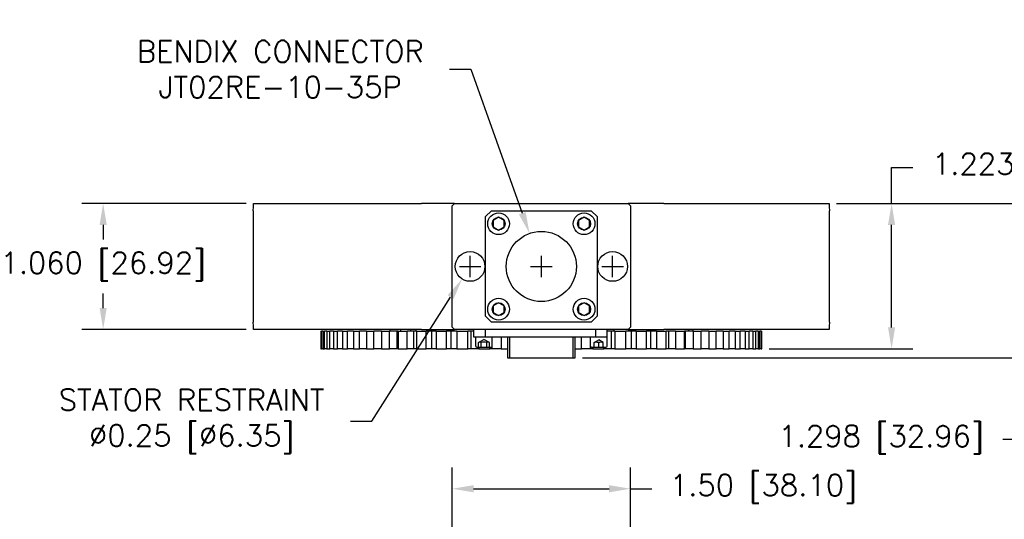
# Model space of a CAD drawing. Header units: inches. Extents: x 5.6 to 18.4, y 7.1 to 18.2.
# Tile 2 of 3: x 5.6 to 13.9, y 14 to 18.2. Entities that reach past the tile are written whole.
import ezdxf

# ---------------------------------------------------------------- set-up
doc = ezdxf.new("R2010")
doc.units = ezdxf.units.IN
doc.header["$LTSCALE"] = 0.25
doc.header["$MEASUREMENT"] = 0
doc.layers.add('Dimensions', color=5, linetype='Continuous')
doc.layers.add('OBJECTS', color=1, linetype='Continuous')
doc.styles.get("Standard").update_dxf_attribs({"font": 'romans.shx'})
doc.dimstyles.get("Standard").update_dxf_attribs({"dimtxt": 0.18, "dimasz": 0.18, "dimexe": 0.18, "dimexo": 0.0625, "dimgap": 0.09, "dimtad": 0, "dimtih": 1, "dimtoh": 1, "dimzin": 0, "dimdsep": 46, "dimtxsty": 'Standard', "dimcen": 0.09, "dimadec": 0, "dimazin": 0, "dimtfac": 1, "dimtofl": 0, "dimtmove": 0, "dimatfit": 3, "dimfxl": 0, "dimtolj": 1, "dimtzin": 0, "dimarcsym": 0})

# ---------------------------------------------------------------- blocks, each defined once
blk = doc.blocks.new('*D3')
at = {"layer": 'Defpoints', "color": 0}
for p in [(6.2899, 16.6599), (7.5566, 16.6599), (7.5566, 15.5999)]:
    blk.add_point(p, dxfattribs=at)
at = {"layer": 'Dimensions', "color": 0, "lineweight": -2}
for p, q in [((7.4941, 16.6599), (6.1099, 16.6599)), ((6.2899, 16.4799), (6.2899, 16.357)), ((6.2899, 15.7799), (6.2899, 15.9027)), ((7.4941, 15.5999), (6.1099, 15.5999))]:
    blk.add_line(p, q, dxfattribs=at)
at = {"layer": 'Dimensions', "color": 0}
for points in [[(6.2599, 16.4799), (6.3199, 16.4799), (6.2899, 16.6599)], [(6.2599, 15.7799), (6.3199, 15.7799), (6.2899, 15.5999)]]:
    blk.add_solid(points, dxfattribs=at)
at = {"layer": 'Dimensions', "color": 0, "insert": (6.2899, 16.1299), "char_height": 0.18, "attachment_point": 5}
blk.add_mtext('\\A1;1.060 [26.92]', dxfattribs=at)
blk = doc.blocks.new('*D4')
at = {"layer": 'Defpoints', "color": 0}
for p in [(12.3969, 16.6599), (11.8311, 15.4374), (12.9238, 15.4374)]:
    blk.add_point(p, dxfattribs=at)
at = {"layer": 'Dimensions', "color": 0, "lineweight": -2}
for p, q in [((12.9238, 16.6599), (12.9238, 16.9619)), ((12.9238, 16.9619), (13.1038, 16.9619)), ((12.4594, 16.6599), (13.1038, 16.6599)), ((12.9238, 15.6174), (12.9238, 16.4799)), ((11.8936, 15.4374), (13.1038, 15.4374))]:
    blk.add_line(p, q, dxfattribs=at)
at = {"layer": 'Dimensions', "color": 0}
for points in [[(12.8938, 16.4799), (12.9538, 16.4799), (12.9238, 16.6599)], [(12.8938, 15.6174), (12.9538, 15.6174), (12.9238, 15.4374)]]:
    blk.add_solid(points, dxfattribs=at)
at = {"layer": 'Dimensions', "color": 0, "insert": (14.1281, 16.9619), "char_height": 0.18, "attachment_point": 5}
blk.add_mtext('\\A1;1.223 [31.05]', dxfattribs=at)
blk = doc.blocks.new('*D5')
at = {"layer": 'Defpoints', "color": 0}
for p in [(12.3969, 16.6599), (10.2618, 15.3624), (14.04, 15.3624)]:
    blk.add_point(p, dxfattribs=at)
at = {"layer": 'Dimensions', "color": 0, "lineweight": -2}
for p, q in [((12.4594, 16.6599), (14.22, 16.6599)), ((14.04, 16.4799), (14.04, 15.5424)), ((10.3243, 15.3624), (14.22, 15.3624)), ((14.04, 15.3624), (14.04, 14.6732)), ((14.04, 14.6732), (13.86, 14.6732))]:
    blk.add_line(p, q, dxfattribs=at)
at = {"layer": 'Dimensions', "color": 0}
for points in [[(14.01, 16.4799), (14.07, 16.4799), (14.04, 16.6599)], [(14.01, 15.5424), (14.07, 15.5424), (14.04, 15.3624)]]:
    blk.add_solid(points, dxfattribs=at)
at = {"layer": 'Dimensions', "color": 0, "insert": (12.8357, 14.6732), "char_height": 0.18, "attachment_point": 5}
blk.add_mtext('\\A1;1.298 [32.96]', dxfattribs=at)
blk = doc.blocks.new('*D6')
at = {"layer": 'Defpoints', "color": 0}
for p in [(9.4437, 16.2355), (9.3098, 16.0243)]:
    blk.add_point(p, dxfattribs=at)
at = {"layer": 'Dimensions', "color": 0, "lineweight": -2}
for p, q in [((9.3768, 16.0399), (9.3768, 16.2199)), ((9.2868, 16.1299), (9.4668, 16.1299)), ((8.5514, 14.8277), (9.2135, 15.8723)), ((8.3714, 14.8277), (8.5514, 14.8277))]:
    blk.add_line(p, q, dxfattribs=at)
at = {"layer": 'Dimensions', "color": 0}
blk.add_solid([(9.1881, 15.8883), (9.2388, 15.8562), (9.3098, 16.0243)], dxfattribs=at)
at = {"layer": 'Dimensions', "color": 0, "insert": (7.0343, 14.8277), "char_height": 0.18, "attachment_point": 5}
blk.add_mtext('\\A1;STATOR RESTRAINT\\P∅0.25 [∅6.35]', dxfattribs=at)
blk = doc.blocks.new('*D7')
at = {"layer": 'Defpoints', "color": 0}
for p in [(10.7268, 14.2603), (9.2268, 13.5129), (10.7268, 13.5129)]:
    blk.add_point(p, dxfattribs=at)
at = {"layer": 'Dimensions', "color": 0, "lineweight": -2}
for p, q in [((9.2268, 13.5754), (9.2268, 14.4403)), ((10.7268, 13.5754), (10.7268, 14.4403)), ((9.4068, 14.2603), (10.5468, 14.2603)), ((10.7268, 14.2603), (10.9068, 14.2603))]:
    blk.add_line(p, q, dxfattribs=at)
at = {"layer": 'Dimensions', "color": 0}
for points in [[(9.4068, 14.2903), (9.4068, 14.2303), (9.2268, 14.2603)], [(10.5468, 14.2903), (10.5468, 14.2303), (10.7268, 14.2603)]]:
    blk.add_solid(points, dxfattribs=at)
at = {"layer": 'Dimensions', "color": 0, "insert": (11.8453, 14.2603), "char_height": 0.18, "attachment_point": 5}
blk.add_mtext('\\A1;1.50 [38.10]', dxfattribs=at)
blk = doc.blocks.new('*D8')
at = {"layer": 'Defpoints', "color": 0}
for p in [(9.8773, 16.4076), (9.9768, 16.1299)]:
    blk.add_point(p, dxfattribs=at)
at = {"layer": 'Dimensions', "color": 0, "lineweight": -2}
for p, q in [((9.2027, 17.7888), (9.3827, 17.7888)), ((9.3827, 17.7888), (9.8166, 16.5771)), ((9.9768, 16.0399), (9.9768, 16.2199)), ((9.8868, 16.1299), (10.0668, 16.1299))]:
    blk.add_line(p, q, dxfattribs=at)
at = {"layer": 'Dimensions', "color": 0}
blk.add_solid([(9.8449, 16.5872), (9.7884, 16.567), (9.8773, 16.4076)], dxfattribs=at)
at = {"layer": 'Dimensions', "color": 0, "insert": (7.7798, 17.7888), "char_height": 0.18, "attachment_point": 5}
blk.add_mtext('\\A1;BENDIX CONNECTOR\\PJT02RE-10-35P', dxfattribs=at)

msp = doc.modelspace()

# ---------------------------------------------------------------- linework, layer by layer
at = {"layer": 'Dimensions'}
for p, q in [((10.5768, 16.0399), (10.5768, 16.2199)), ((10.4868, 16.1299), (10.6668, 16.1299))]:
    msp.add_line(p, q, dxfattribs=at)
at = {"layer": 'OBJECTS'}
for p, q in [((7.5566, 16.6599), (8.9693, 16.6599)), ((9.2147, 16.6599), (8.9693, 16.6599)), ((9.2468, 16.6599), (9.2147, 16.6599)), ((9.2268, 16.6399), (9.2468, 16.6599)), ((9.2468, 16.6599), (10.7068, 16.6599)), ((10.7068, 16.6599), (10.7268, 16.6399)), ((10.763, 16.6599), (10.7068, 16.6599)), ((11.0079, 16.6599), (10.763, 16.6599)), ((11.0079, 16.6599), (12.3969, 16.6599)), ((7.5533, 16.5974), (7.5533, 16.4943)), ((9.2268, 15.6199), (9.2268, 16.6399)), ((9.5078, 16.5489), (9.5578, 16.5989)), ((9.5578, 16.5989), (10.3958, 16.5989)), ((10.3958, 16.5989), (10.4458, 16.5489)), ((10.7268, 16.6399), (10.7268, 15.6199)), ((12.4002, 16.4943), (12.4002, 16.5974)), ((7.5533, 16.4874), (7.5533, 16.1333)), ((9.5078, 15.7109), (9.5078, 16.5489)), ((9.6173, 16.5436), (9.5703, 16.5165)), ((9.5703, 16.5165), (9.5703, 16.4622)), ((9.6643, 16.5165), (9.6173, 16.5436)), ((9.6643, 16.4622), (9.6643, 16.5165)), ((10.3363, 16.5436), (10.2893, 16.5165)), ((10.2893, 16.5165), (10.2893, 16.4622)), ((10.3833, 16.5165), (10.3363, 16.5436)), ((10.3833, 16.4622), (10.3833, 16.5165)), ((10.4458, 16.5489), (10.4458, 15.7109)), ((12.4002, 16.1333), (12.4002, 16.4874)), ((9.5703, 16.4622), (9.6173, 16.4351)), ((9.6173, 16.4351), (9.6643, 16.4622)), ((10.2893, 16.4622), (10.3363, 16.4351)), ((10.3363, 16.4351), (10.3833, 16.4622)), ((7.5533, 16.1264), (7.5533, 15.8583)), ((12.4002, 15.8583), (12.4002, 16.1264)), ((7.5533, 15.8514), (7.5533, 15.6624)), ((9.6173, 15.8246), (9.5703, 15.7975)), ((9.6643, 15.7975), (9.6173, 15.8246)), ((10.3363, 15.8246), (10.2893, 15.7975)), ((10.3833, 15.7975), (10.3363, 15.8246)), ((12.4002, 15.6624), (12.4002, 15.8514)), ((9.5703, 15.7975), (9.5703, 15.7432)), ((9.5703, 15.7432), (9.6173, 15.7161)), ((9.6173, 15.7161), (9.6643, 15.7432)), ((9.6643, 15.7432), (9.6643, 15.7975)), ((10.2893, 15.7975), (10.2893, 15.7432)), ((10.2893, 15.7432), (10.3363, 15.7161)), ((10.3363, 15.7161), (10.3833, 15.7432)), ((10.3833, 15.7432), (10.3833, 15.7975)), ((9.5578, 15.6609), (9.5078, 15.7109)), ((10.3958, 15.6609), (9.5578, 15.6609)), ((10.4458, 15.7109), (10.3958, 15.6609)), ((8.9693, 15.5999), (7.5566, 15.5999)), ((8.1224, 15.5849), (8.1224, 15.4374)), ((8.1224, 15.5849), (8.1275, 15.5849)), ((8.1275, 15.4374), (8.1275, 15.5849)), ((8.1376, 15.5849), (8.1275, 15.5849)), ((8.1376, 15.5849), (8.1376, 15.4374)), ((8.1376, 15.5849), (8.1528, 15.5849)), ((8.1528, 15.4374), (8.1528, 15.5849)), ((8.173, 15.5849), (8.1528, 15.5849)), ((8.173, 15.5849), (8.173, 15.4374)), ((8.173, 15.5849), (8.1982, 15.5849)), ((8.1982, 15.4374), (8.1982, 15.5849)), ((8.2281, 15.5849), (8.1982, 15.5849)), ((8.2281, 15.5849), (8.2281, 15.4374)), ((8.2281, 15.5849), (8.263, 15.5849)), ((8.263, 15.4374), (8.263, 15.5849)), ((8.3024, 15.5849), (8.263, 15.5849)), ((8.3024, 15.5849), (8.3024, 15.4374)), ((8.3024, 15.5849), (8.3466, 15.5849)), ((8.3466, 15.4374), (8.3466, 15.5849)), ((8.3951, 15.5849), (8.3466, 15.5849)), ((8.3951, 15.5849), (8.3951, 15.4374)), ((8.3951, 15.5849), (8.448, 15.5849)), ((8.448, 15.4374), (8.448, 15.5849)), ((8.505, 15.5849), (8.448, 15.5849)), ((8.505, 15.5849), (8.505, 15.4374)), ((8.505, 15.5849), (8.5662, 15.5849)), ((8.6311, 15.5849), (8.5662, 15.5849)), ((8.5662, 15.4374), (8.5662, 15.5849)), ((8.6311, 15.5849), (8.6311, 15.4374)), ((8.6311, 15.5849), (8.6999, 15.5849)), ((8.6999, 15.4374), (8.6999, 15.5849)), ((8.7646, 15.5849), (8.6999, 15.5849)), ((8.7026, 15.5999), (8.7026, 15.5849)), ((8.7646, 15.4374), (8.7646, 15.5849)), ((8.772, 15.5849), (8.7646, 15.5849)), ((8.772, 15.5849), (8.772, 15.4374)), ((8.772, 15.5849), (8.8475, 15.5849)), ((8.7952, 15.5849), (8.7952, 15.5999)), ((8.8475, 15.4374), (8.8475, 15.5849)), ((8.9044, 15.5849), (8.8475, 15.5849)), ((8.8781, 15.5849), (8.8781, 15.5999)), ((8.9044, 15.4374), (8.9044, 15.5849)), ((8.926, 15.5849), (8.9044, 15.5849)), ((8.9212, 15.5999), (8.9212, 15.5849)), ((8.926, 15.5849), (8.926, 15.4374)), ((8.926, 15.5849), (9.0076, 15.5849)), ((8.9693, 15.5999), (9.2147, 15.5999)), ((9.0076, 15.4374), (9.0076, 15.5849)), ((9.0559, 15.5849), (9.0076, 15.5849)), ((9.0559, 15.4374), (9.0559, 15.5849)), ((9.0916, 15.5849), (9.0559, 15.5849)), ((9.0916, 15.5849), (9.0916, 15.4374)), ((9.0916, 15.5849), (9.1782, 15.5849)), ((9.1782, 15.4374), (9.1782, 15.5849)), ((9.2175, 15.5849), (9.1782, 15.5849)), ((9.2147, 15.5999), (9.2468, 15.5999)), ((9.2668, 15.5849), (9.2175, 15.5849)), ((9.2175, 15.4374), (9.2175, 15.5849)), ((9.2468, 15.5999), (9.2268, 15.6199)), ((10.7068, 15.5999), (9.2468, 15.5999)), ((9.2668, 15.5849), (9.2668, 15.4374)), ((9.2668, 15.5849), (9.3576, 15.5849)), ((9.3576, 15.4374), (9.3576, 15.5849)), ((9.3875, 15.5849), (9.3576, 15.5849)), ((9.3875, 15.4374), (9.3875, 15.5849)), ((9.4066, 15.5849), (9.3875, 15.5849)), ((9.4066, 15.5999), (9.4066, 15.5374)), ((9.5066, 15.5374), (9.5066, 15.5999)), ((10.4316, 15.5999), (10.4316, 15.5374)), ((10.5316, 15.5374), (10.5316, 15.5999)), ((10.566, 15.5849), (10.5316, 15.5849)), ((10.566, 15.4374), (10.566, 15.5849)), ((10.5959, 15.5849), (10.566, 15.5849)), ((10.5896, 15.5849), (10.5896, 15.5999)), ((10.5959, 15.5849), (10.5959, 15.4374)), ((10.5959, 15.5849), (10.6867, 15.5849)), ((10.6867, 15.4374), (10.6867, 15.5849)), ((10.736, 15.5849), (10.6867, 15.5849)), ((10.7268, 15.6199), (10.7068, 15.5999)), ((10.7068, 15.5999), (10.763, 15.5999)), ((10.736, 15.4374), (10.736, 15.5849)), ((10.7753, 15.5849), (10.736, 15.5849)), ((10.7543, 15.5999), (10.7543, 15.5849)), ((10.763, 15.5999), (11.0079, 15.5999)), ((10.7753, 15.5849), (10.7753, 15.4374)), ((10.7753, 15.5849), (10.8619, 15.5849)), ((10.8619, 15.4374), (10.8619, 15.5849)), ((10.8976, 15.5849), (10.8619, 15.5849)), ((10.8976, 15.4374), (10.8976, 15.5849)), ((10.9459, 15.5849), (10.8976, 15.5849)), ((10.9459, 15.5849), (10.9459, 15.4374)), ((10.9459, 15.5849), (11.0275, 15.5849)), ((12.3969, 15.5999), (11.0079, 15.5999)), ((11.0275, 15.4374), (11.0275, 15.5849)), ((11.0491, 15.5849), (11.0275, 15.5849)), ((11.0491, 15.4374), (11.0491, 15.5849)), ((11.106, 15.5849), (11.0491, 15.5849)), ((11.106, 15.5849), (11.106, 15.4374)), ((11.106, 15.5849), (11.1815, 15.5849)), ((11.1815, 15.4374), (11.1815, 15.5849)), ((11.1889, 15.5849), (11.1815, 15.5849)), ((11.2536, 15.5849), (11.1889, 15.5849)), ((11.1889, 15.4374), (11.1889, 15.5849)), ((11.2185, 15.5849), (11.2185, 15.5999)), ((11.2509, 15.5999), (11.2509, 15.5849)), ((11.2536, 15.5849), (11.2536, 15.4374)), ((11.2536, 15.5849), (11.3224, 15.5849)), ((11.3224, 15.4374), (11.3224, 15.5849)), ((11.3873, 15.5849), (11.3224, 15.5849)), ((11.3873, 15.5849), (11.3873, 15.4374)), ((11.3873, 15.5849), (11.4485, 15.5849)), ((11.4485, 15.4374), (11.4485, 15.5849)), ((11.5055, 15.5849), (11.4485, 15.5849)), ((11.5055, 15.5849), (11.5055, 15.4374)), ((11.5055, 15.5849), (11.5584, 15.5849)), ((11.5584, 15.4374), (11.5584, 15.5849)), ((11.6069, 15.5849), (11.5584, 15.5849)), ((11.6069, 15.5849), (11.6069, 15.4374)), ((11.6069, 15.5849), (11.6511, 15.5849)), ((11.6511, 15.4374), (11.6511, 15.5849)), ((11.6905, 15.5849), (11.6511, 15.5849)), ((11.6905, 15.5849), (11.6905, 15.4374)), ((11.6905, 15.5849), (11.7254, 15.5849)), ((11.7254, 15.4374), (11.7254, 15.5849)), ((11.7553, 15.5849), (11.7254, 15.5849)), ((11.7553, 15.5849), (11.7553, 15.4374)), ((11.7553, 15.5849), (11.7805, 15.5849)), ((11.7805, 15.4374), (11.7805, 15.5849)), ((11.8007, 15.5849), (11.7805, 15.5849)), ((11.8007, 15.5849), (11.8007, 15.4374)), ((11.8007, 15.5849), (11.8159, 15.5849)), ((11.8159, 15.4374), (11.8159, 15.5849)), ((11.826, 15.5849), (11.8159, 15.5849)), ((11.826, 15.5849), (11.826, 15.4374)), ((11.826, 15.5849), (11.8311, 15.5849)), ((11.8311, 15.4374), (11.8311, 15.5849)), ((9.4066, 15.5374), (9.5066, 15.5374)), ((9.4243, 15.4604), (9.4243, 15.5374)), ((9.4492, 15.4894), (9.4943, 15.5154)), ((9.5393, 15.4894), (9.4943, 15.5154)), ((9.5066, 15.5374), (10.4316, 15.5374)), ((9.5643, 15.4604), (9.5643, 15.5374)), ((9.6386, 15.5374), (9.6386, 15.4374)), ((9.6918, 15.5374), (9.6918, 15.3624)), ((9.7118, 15.3624), (9.7118, 15.5374)), ((10.2418, 15.5374), (10.2418, 15.3624)), ((10.2618, 15.3624), (10.2618, 15.5374)), ((10.3149, 15.4374), (10.3149, 15.5374)), ((10.3893, 15.4604), (10.3893, 15.5374)), ((10.4203, 15.4894), (10.4593, 15.5119)), ((10.4316, 15.5374), (10.5316, 15.5374)), ((10.4983, 15.4894), (10.4593, 15.5119)), ((10.5293, 15.4604), (10.5293, 15.5374)), ((8.1224, 15.4374), (8.1275, 15.4374)), ((8.1376, 15.4374), (8.1275, 15.4374)), ((8.1376, 15.4374), (8.1528, 15.4374)), ((8.173, 15.4374), (8.1528, 15.4374)), ((8.173, 15.4374), (8.1982, 15.4374)), ((8.2281, 15.4374), (8.1982, 15.4374)), ((8.2281, 15.4374), (8.263, 15.4374)), ((8.3024, 15.4374), (8.263, 15.4374)), ((8.3024, 15.4374), (8.3466, 15.4374)), ((8.3951, 15.4374), (8.3466, 15.4374)), ((8.3951, 15.4374), (8.448, 15.4374)), ((8.505, 15.4374), (8.448, 15.4374)), ((8.505, 15.4374), (8.5662, 15.4374)), ((8.6311, 15.4374), (8.5662, 15.4374)), ((8.6311, 15.4374), (8.6999, 15.4374)), ((8.7646, 15.4374), (8.6999, 15.4374)), ((8.772, 15.4374), (8.7646, 15.4374)), ((8.772, 15.4374), (8.8475, 15.4374)), ((8.9044, 15.4374), (8.8475, 15.4374)), ((8.926, 15.4374), (8.9044, 15.4374)), ((8.926, 15.4374), (9.0076, 15.4374)), ((9.0559, 15.4374), (9.0076, 15.4374)), ((9.0916, 15.4374), (9.0559, 15.4374)), ((9.0916, 15.4374), (9.1782, 15.4374)), ((9.2175, 15.4374), (9.1782, 15.4374)), ((9.2668, 15.4374), (9.2175, 15.4374)), ((9.2668, 15.4374), (9.3576, 15.4374)), ((9.3875, 15.4374), (9.3576, 15.4374)), ((9.4498, 15.4374), (9.3875, 15.4374)), ((9.4333, 15.4514), (9.5553, 15.4514)), ((9.4492, 15.4514), (9.4492, 15.4894)), ((9.4498, 15.4514), (9.4498, 15.4374)), ((9.4498, 15.4374), (9.5438, 15.4374)), ((9.4717, 15.4514), (9.4717, 15.4894)), ((9.5168, 15.4514), (9.5168, 15.4894)), ((9.5393, 15.4514), (9.5393, 15.4894)), ((9.5438, 15.4374), (9.5438, 15.4514)), ((9.5639, 15.4374), (9.5438, 15.4374)), ((9.5639, 15.4374), (9.5639, 15.4578)), ((9.6386, 15.4374), (9.5639, 15.4374)), ((9.6386, 15.4374), (9.6918, 15.4374)), ((10.2618, 15.4374), (10.3149, 15.4374)), ((10.3896, 15.4374), (10.3149, 15.4374)), ((10.3896, 15.4374), (10.3896, 15.4578)), ((10.4097, 15.4374), (10.3896, 15.4374)), ((10.3983, 15.4514), (10.5203, 15.4514)), ((10.4097, 15.4514), (10.4097, 15.4374)), ((10.4097, 15.4374), (10.5037, 15.4374)), ((10.4203, 15.4514), (10.4203, 15.4894)), ((10.4593, 15.4514), (10.4593, 15.4894)), ((10.4983, 15.4514), (10.4983, 15.4894)), ((10.5037, 15.4374), (10.5037, 15.4514)), ((10.566, 15.4374), (10.5037, 15.4374)), ((10.5959, 15.4374), (10.566, 15.4374)), ((10.5959, 15.4374), (10.6867, 15.4374)), ((10.736, 15.4374), (10.6867, 15.4374)), ((10.7753, 15.4374), (10.736, 15.4374)), ((10.7753, 15.4374), (10.8619, 15.4374)), ((10.8976, 15.4374), (10.8619, 15.4374)), ((10.9459, 15.4374), (10.8976, 15.4374)), ((10.9459, 15.4374), (11.0275, 15.4374)), ((11.0491, 15.4374), (11.0275, 15.4374)), ((11.106, 15.4374), (11.0491, 15.4374)), ((11.106, 15.4374), (11.1815, 15.4374)), ((11.1889, 15.4374), (11.1815, 15.4374)), ((11.2536, 15.4374), (11.1889, 15.4374)), ((11.2536, 15.4374), (11.3224, 15.4374)), ((11.3873, 15.4374), (11.3224, 15.4374)), ((11.3873, 15.4374), (11.4485, 15.4374)), ((11.5055, 15.4374), (11.4485, 15.4374)), ((11.5055, 15.4374), (11.5584, 15.4374)), ((11.6069, 15.4374), (11.5584, 15.4374)), ((11.6069, 15.4374), (11.6511, 15.4374)), ((11.6905, 15.4374), (11.6511, 15.4374)), ((11.6905, 15.4374), (11.7254, 15.4374)), ((11.7553, 15.4374), (11.7254, 15.4374)), ((11.7553, 15.4374), (11.7805, 15.4374)), ((11.8007, 15.4374), (11.7805, 15.4374)), ((11.8007, 15.4374), (11.8159, 15.4374)), ((11.826, 15.4374), (11.8159, 15.4374)), ((11.826, 15.4374), (11.8311, 15.4374)), ((9.6918, 15.3624), (9.7118, 15.3624)), ((9.7118, 15.3624), (10.2418, 15.3624)), ((10.2418, 15.3624), (10.2618, 15.3624))]:
    msp.add_line(p, q, dxfattribs=at)
for centre, radius in [((9.6173, 16.4894), 0.0915), ((10.3363, 16.4894), 0.0915), ((9.6173, 16.4894), 0.0543), ((10.3363, 16.4894), 0.0543), ((9.9768, 16.1299), 0.295), ((9.3768, 16.1299), 0.125), ((10.5768, 16.1299), 0.125), ((9.6173, 15.7704), 0.0915), ((9.6173, 15.7704), 0.0543), ((10.3363, 15.7704), 0.0915), ((10.3363, 15.7704), 0.0543)]:
    msp.add_circle(centre, radius, dxfattribs=at)
for centre, radius, start, end in [((9.4605, 15.4749), 0.0183, 52.12112, 127.87888), ((9.4943, 15.4257), 0.0676, 70.52878, 109.47122), ((9.528, 15.4749), 0.0183, 52.12112, 127.87888), ((9.4333, 15.4604), 0.009, 180, 270), ((9.5553, 15.4604), 0.009, 270, 0), ((10.3983, 15.4604), 0.009, 180, 270), ((10.4398, 15.4247), 0.0676, 73.22582, 106.77418), ((10.4788, 15.4247), 0.0676, 73.22582, 106.77418), ((10.5203, 15.4604), 0.009, 270, 0)]:
    msp.add_arc(centre, radius, start, end, dxfattribs=at)
for points, knots in [([(7.5533, 16.5974), (7.5533, 16.6052), (7.5534, 16.6136), (7.5536, 16.629), (7.5539, 16.636), (7.5544, 16.6471), (7.5547, 16.6519), (7.5556, 16.6583), (7.556, 16.6599), (7.5566, 16.6599)], [0.18854842, 0.18854842, 0.18854842, 0.18854842, 0.21208838, 0.21208838, 0.23562835, 0.23562835, 0.25920869, 0.25920869, 0.28278903, 0.28278903, 0.28278903, 0.28278903]), ([(12.3969, 16.6599), (12.3975, 16.6599), (12.3979, 16.6583), (12.3988, 16.6519), (12.3991, 16.6471), (12.3996, 16.636), (12.3999, 16.629), (12.4001, 16.6136), (12.4002, 16.6052), (12.4002, 16.5974)], [0.09430782, 0.09430782, 0.09430782, 0.09430782, 0.11788816, 0.11788816, 0.1414685, 0.1414685, 0.16500846, 0.16500846, 0.18854842, 0.18854842, 0.18854842, 0.18854842]), ([(7.5533, 16.4943), (7.5533, 16.4932), (7.5533, 16.492), (7.5533, 16.4897), (7.5533, 16.4886), (7.5533, 16.4874)], [0.279098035, 0.279098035, 0.279098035, 0.279098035, 0.282545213, 0.282545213, 0.28599239, 0.28599239, 0.28599239, 0.28599239]), ([(12.4002, 16.4874), (12.4002, 16.4886), (12.4002, 16.4897), (12.4002, 16.4909), (12.4002, 16.492), (12.4002, 16.4932), (12.4002, 16.4943)], [-0.003447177, -0.003447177, -0.003447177, -0.003447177, 0, 0, 0, 0.003447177, 0.003447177, 0.003447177, 0.003447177]), ([(7.5533, 16.1333), (7.5533, 16.1322), (7.5533, 16.131), (7.5533, 16.1287), (7.5533, 16.1276), (7.5533, 16.1264)], [0.279098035, 0.279098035, 0.279098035, 0.279098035, 0.282545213, 0.282545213, 0.28599239, 0.28599239, 0.28599239, 0.28599239]), ([(12.4002, 16.1264), (12.4002, 16.1276), (12.4002, 16.1287), (12.4002, 16.1299), (12.4002, 16.131), (12.4002, 16.1322), (12.4002, 16.1333)], [-0.003447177, -0.003447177, -0.003447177, -0.003447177, 0, 0, 0, 0.003447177, 0.003447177, 0.003447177, 0.003447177]), ([(7.5533, 15.8583), (7.5533, 15.8572), (7.5533, 15.856), (7.5533, 15.8537), (7.5533, 15.8526), (7.5533, 15.8514)], [0.279098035, 0.279098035, 0.279098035, 0.279098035, 0.282545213, 0.282545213, 0.28599239, 0.28599239, 0.28599239, 0.28599239]), ([(12.4002, 15.8514), (12.4002, 15.8526), (12.4002, 15.8537), (12.4002, 15.8549), (12.4002, 15.856), (12.4002, 15.8572), (12.4002, 15.8583)], [-0.003447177, -0.003447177, -0.003447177, -0.003447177, 0, 0, 0, 0.003447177, 0.003447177, 0.003447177, 0.003447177]), ([(7.5566, 15.5999), (7.556, 15.5999), (7.5556, 15.6014), (7.5547, 15.6078), (7.5544, 15.6126), (7.5539, 15.6237), (7.5536, 15.6308), (7.5534, 15.6462), (7.5533, 15.6545), (7.5533, 15.6624)], [0.28285624, 0.28285624, 0.28285624, 0.28285624, 0.30643658, 0.30643658, 0.33001692, 0.33001692, 0.35355688, 0.35355688, 0.37709684, 0.37709684, 0.37709684, 0.37709684]), ([(12.4002, 15.6624), (12.4002, 15.6545), (12.4001, 15.6462), (12.3999, 15.6308), (12.3996, 15.6237), (12.3991, 15.6126), (12.3988, 15.6078), (12.3979, 15.6014), (12.3975, 15.5999), (12.3969, 15.5999)], [0.37709684, 0.37709684, 0.37709684, 0.37709684, 0.40063681, 0.40063681, 0.42417677, 0.42417677, 0.44775711, 0.44775711, 0.47133745, 0.47133745, 0.47133745, 0.47133745])]:
    msp.add_open_spline(points, degree=3, knots=knots, dxfattribs=at)

# ---------------------------------------------------------------- dimensions: what is measured, and where the dimension line sits
at = {"layer": 'Dimensions'}
dim = msp.add_radius_dim(center=(9.9768, 16.1299), mpoint=(9.8773, 16.4076), text='BENDIX CONNECTOR\\PJT02RE-10-35P', dimstyle='Standard', dxfattribs=at)
dim.commit()
dim.dimension.update_dxf_attribs({"geometry": '*D8', "text_midpoint": (7.7798, 17.7888), "dimtype": 164})
for base, p2, picture, middle in [((12.9237673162, 15.437375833), (11.831116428, 15.437375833), '*D4', (14.1280530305, 16.9618529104)), ((14.0400203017, 15.362375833), (10.261750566, 15.362375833), '*D5', (12.8357345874, 14.6732083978))]:
    dim = msp.add_linear_dim(base=base, p1=(12.3969451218, 16.659875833), p2=p2, angle=90, dimstyle='Standard', override={"dimdec": 3}, dxfattribs=at)
    dim.commit()
    dim.dimension.update_dxf_attribs({"geometry": picture, "text_midpoint": middle, "dimtype": 160})
dim = msp.add_linear_dim(base=(6.2899, 16.6599), p1=(7.5566, 15.5999), p2=(7.5566, 16.6599), angle=90, dimstyle='Standard', override={"dimdec": 3}, dxfattribs=at)
dim.commit()
dim.dimension.update_dxf_attribs({"geometry": '*D3', "text_midpoint": (6.2899, 16.1299)})
dim = msp.add_diameter_dim_2p(p1=(9.4437, 16.2355), p2=(9.3098, 16.0243), text='STATOR RESTRAINT\\P<>', dimstyle='Standard', dxfattribs=at)
dim.commit()
dim.dimension.update_dxf_attribs({"geometry": '*D6', "text_midpoint": (7.0343, 14.8277), "dimtype": 163})
dim = msp.add_linear_dim(base=(10.7268, 14.2603), p1=(9.2268, 13.5129), p2=(10.7268, 13.5129), dimstyle='Standard', dxfattribs=at)
dim.commit()
dim.dimension.update_dxf_attribs({"geometry": '*D7', "text_midpoint": (11.8453, 14.2603)})

doc.saveas('drawing.dxf')
